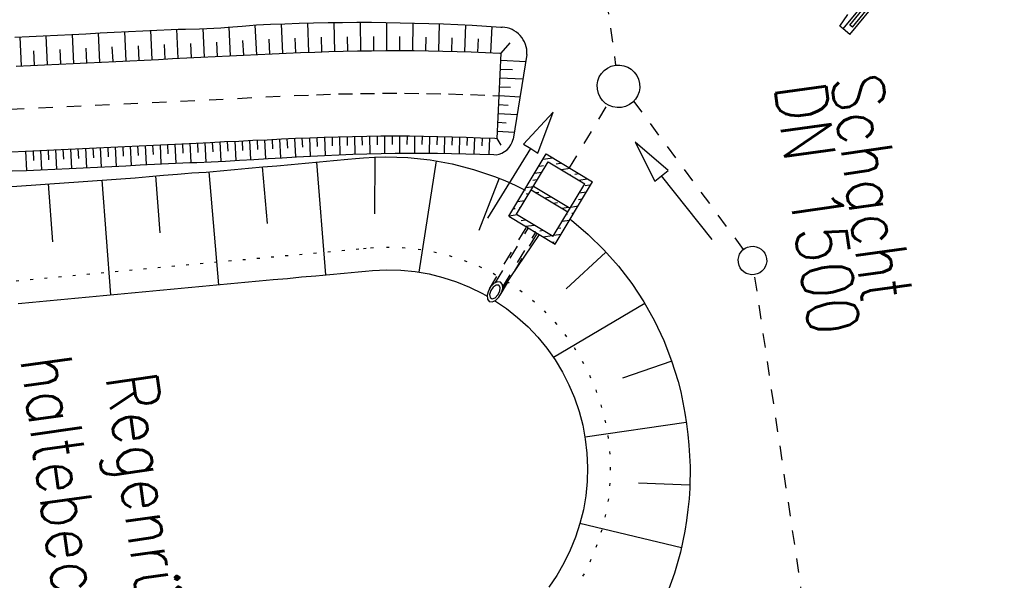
# Model space of a CAD drawing. Extents: x 446388 to 447135, y 445359 to 446567.
# Tile 7 of 39: x 446585 to 446620, y 445568 to 445588. Entities that reach past the tile are written whole.
import ezdxf

# ---------------------------------------------------------------- set-up
doc = ezdxf.new("R2010")
doc.units = 0
doc.header["$LTSCALE"] = 2
doc.header["$MEASUREMENT"] = 0
for name, pattern in [('ACAD_ISO03W100', [0.5, 0.25, -0.25]), ('ACAD_ISO10W100W', [0.5, 0.25, -0.25]), ('AUSGEZOGEN', [0]), ('PUNKTX2', [0.5, 0, -0.5]), ('STRICHLINIEX2', [0.5, 0.25, -0.25])]:
    doc.linetypes.add(name, pattern=pattern)
doc.layers.get('0').update_dxf_attribs({"linetype": 'AUSGEZOGEN'})
for name, color, linetype in [('Dränagesystem_neu', 15, 'CONTINUOUS'), ('FBR', 8, 'CONTINUOUS'), ('Ingenieurbauwerke', 15, 'CONTINUOUS'), ('RRB_41-203', 15, 'CONTINUOUS'), ('Sammelleitung', 15, 'CONTINUOUS'), ('Zufahrt_Nord_RRB_41-203', 15, 'CONTINUOUS')]:
    doc.layers.add(name, color=color, linetype=linetype)
doc.styles.add('ROMANS', font='romans.shx', dxfattribs={"width": 0.8})

# ---------------------------------------------------------------- blocks, each defined once
blk = doc.blocks.new('*X51')
at = {"color": 0, "linetype": 'ByBlock'}
for p, q in [((-717075, -726600), (-717075, -726450)), ((-717525, -726900), (-717525, -726765)), ((-717300, -726805), (-717300, -726488)), ((-716850, -726841), (-716850, -726584)), ((-716625, -726900), (-716625, -726766)), ((-717750, -727360), (-717750, -727043)), ((-717525, -727083), (-717525, -727050)), ((-716400, -727206), (-716400, -726949)), ((-716175, -727200), (-716175, -727131)), ((-717975, -727500), (-717975, -727350)), ((-716175, -727388), (-716175, -727350)), ((-715950, -727571), (-715950, -727313)), ((-715725, -727500), (-715725, -727496)), ((-718200, -727935), (-718200, -727598)), ((-715725, -727753), (-715725, -727650)), ((-715500, -727936), (-715500, -727678)), ((-717975, -728100), (-717975, -727950)), ((-717750, -728300), (-717750, -728043)), ((-715500, -728316), (-715500, -727999)), ((-715275, -728039), (-715275, -727950)), ((-717525, -728400), (-717525, -728250)), ((-717300, -728665), (-717300, -728407)), ((-715725, -728400), (-715725, -728276)), ((-717075, -728700), (-717075, -728590)), ((-716850, -729030), (-716850, -728772)), ((-716175, -729000), (-716175, -728850)), ((-715950, -728872), (-715950, -728554)), ((-715725, -728594), (-715725, -728550)), ((-716625, -729000), (-716625, -728955)), ((-716625, -729212), (-716625, -729150)), ((-716400, -729394), (-716400, -729109))]:
    blk.add_line(p, q, dxfattribs=at)
blk = doc.blocks.new('*X52')
at = {"color": 0, "linetype": 'ByBlock'}
for p, q in [((-716400, -727521), (-716400, -727283)), ((-716850, -728076), (-716850, -727838)), ((-716625, -727799), (-716625, -727650)), ((-717300, -728407), (-717300, -728393)), ((-717075, -728354), (-717075, -728250))]:
    blk.add_line(p, q, dxfattribs=at)

msp = doc.modelspace()

# ---------------------------------------------------------------- linework, layer by layer
at = {"layer": 'Dränagesystem_neu', "linetype": 'STRICHLINIEX2'}
for p, q in [((446610.845, 445580.069), (446606.992, 445585.281)), ((446614.701, 445555.854), (446611.231, 445579.183))]:
    msp.add_line(p, q, dxfattribs=at)
at = {"layer": 'Dränagesystem_neu', "linetype": 'Continuous'}
for p, q in [((446608.199, 445582.845), (446607.032, 445583.834)), ((446607.032, 445583.834), (446607.729, 445582.472)), ((446607.964, 445582.659), (446608.199, 445582.845)), ((446607.729, 445582.472), (446607.964, 445582.659)), ((446609.745, 445580.412), (446607.964, 445582.659))]:
    msp.add_line(p, q, dxfattribs=at)
msp.add_ellipse((446611.157, 445579.678), major_axis=(0.354, 0.354), ratio=1, start_param=4.066813, end_param=10.349998, dxfattribs=at)
at = {"layer": 'FBR'}
for points in [[(446586.887, 446089.829, 0.000001), (446588.957, 446075.27, 0.000001), (446590.43, 446064.906, 0.000008)], [(446614.873, 445892.351, 0.000003), (446616.861, 445878.272, 0.000004), (446618.356, 445867.684, 0.000022), (446620.706, 445851.047, 0.000045)]]:
    msp.add_lwpolyline(points, format="xyb", dxfattribs=at)
at = {"layer": 'Ingenieurbauwerke', "linetype": 'Continuous'}
for p, q in [((446614.576, 445587.952), (446617.406, 445591.411)), ((446614.348, 445587.815), (446616.997, 445591.054)), ((446614.581, 445587.625), (446617.534, 445591.236)), ((446614.669, 445587.876), (446617.429, 445591.25)), ((446614.669, 445587.876), (446614.576, 445587.952)), ((446614.581, 445587.625), (446614.348, 445587.815))]:
    msp.add_line(p, q, dxfattribs=at)
at = {"layer": 'Ingenieurbauwerke', "linetype": 'ACAD_ISO03W100'}
for p, q in [((446614.226, 445587.915), (446616.199, 445590.788)), ((446614.348, 445587.815), (446614.226, 445587.915))]:
    msp.add_line(p, q, dxfattribs=at)
at = {"layer": 'RRB_41-203', "linetype": 'STRICHLINIEX2'}
msp.add_line((446604.726, 445582.933), (446606.071, 445585.17), dxfattribs=at)
at = {"layer": 'RRB_41-203', "linetype": 'Continuous'}
for p, q in [((446604.152, 445584.891), (446603.111, 445583.77)), ((446603.622, 445583.456), (446604.152, 445584.891)), ((446603.111, 445583.77), (446603.367, 445583.613)), ((446601.865, 445581.171), (446603.367, 445583.613)), ((446602.598, 445581.237), (446603.912, 445583.423)), ((446603.367, 445583.613), (446603.622, 445583.456)), ((446603.912, 445583.423), (446605.54, 445582.444)), ((446594.45, 445583.012), (446594.948, 445583.057)), ((446594.948, 445583.057), (446595.446, 445583.101)), ((446595.446, 445583.101), (446595.944, 445583.146)), ((446595.84, 445583.137), (446596.151, 445579.178)), ((446595.944, 445583.146), (446596.442, 445583.191)), ((446596.442, 445583.191), (446596.94, 445583.235)), ((446596.94, 445583.235), (446597.214, 445583.261)), ((446597.214, 445583.261), (446597.489, 445583.284)), ((446597.489, 445583.284), (446597.88, 445583.307)), ((446597.88, 445583.307), (446598.271, 445583.318)), ((446597.887, 445583.308), (446597.882, 445581.322)), ((446598.271, 445583.318), (446599.054, 445583.295)), ((446599.054, 445583.295), (446599.832, 445583.212)), ((446600.049, 445583.178), (446599.439, 445579.269)), ((446599.832, 445583.212), (446600.602, 445583.073)), ((446600.602, 445583.073), (446601.359, 445582.879)), ((446602.872, 445581.306), (446603.98, 445583.148)), ((446603.98, 445583.148), (446605.266, 445582.375)), ((446590.464, 445582.674), (446590.962, 445582.716)), ((446590.962, 445582.716), (446591.211, 445582.739)), ((446591.211, 445582.739), (446591.46, 445582.759)), ((446591.46, 445582.759), (446591.71, 445582.774)), ((446591.71, 445582.774), (446591.96, 445582.789)), ((446591.96, 445582.789), (446592.209, 445582.81)), ((446592.054, 445582.796), (446592.394, 445578.828)), ((446592.209, 445582.81), (446592.458, 445582.833)), ((446592.458, 445582.833), (446592.956, 445582.878)), ((446592.956, 445582.878), (446593.454, 445582.923)), ((446593.454, 445582.923), (446593.952, 445582.967)), ((446593.933, 445582.966), (446594.11, 445580.985)), ((446593.952, 445582.967), (446594.45, 445583.012)), ((446601.359, 445582.879), (446602.1, 445582.63)), ((446585.976, 445582.338), (446586.475, 445582.373)), ((446586.417, 445582.369), (446586.562, 445580.334)), ((446586.475, 445582.373), (446586.974, 445582.408)), ((446586.974, 445582.408), (446587.473, 445582.444)), ((446587.473, 445582.444), (446587.971, 445582.479)), ((446587.971, 445582.479), (446588.47, 445582.514)), ((446588.299, 445582.502), (446588.601, 445578.475)), ((446588.47, 445582.514), (446588.969, 445582.549)), ((446588.969, 445582.549), (446589.468, 445582.589)), ((446589.468, 445582.589), (446589.966, 445582.632)), ((446589.966, 445582.632), (446590.464, 445582.674)), ((446590.18, 445582.65), (446590.337, 445580.65)), ((446602.259, 445582.569), (446601.54, 445580.738)), ((446602.1, 445582.63), (446602.463, 445582.487)), ((446602.463, 445582.487), (446602.82, 445582.328)), ((446604.158, 445580.533), (446605.266, 445582.375)), ((446604.224, 445580.255), (446605.54, 445582.444)), ((446584.978, 445582.268), (446585.477, 445582.303)), ((446585.477, 445582.303), (446585.976, 445582.338)), ((446602.82, 445582.328), (446603.168, 445582.153)), ((446603.388, 445582.163), (446604.673, 445581.39)), ((446603.465, 445582.291), (446604.751, 445581.518)), ((446602.598, 445581.237), (446604.226, 445580.258)), ((446602.872, 445581.306), (446604.158, 445580.533)), ((446604.748, 445581.126), (446604.795, 445581.092)), ((446604.795, 445581.092), (446605.386, 445580.593)), ((446603.668, 445580.594), (446602.382, 445578.707)), ((446605.386, 445580.593), (446605.939, 445580.053)), ((446606.01, 445579.977), (446604.615, 445578.686)), ((446605.939, 445580.053), (446606.451, 445579.477)), ((446596.81, 445579.239), (446597.308, 445579.285)), ((446597.308, 445579.285), (446597.557, 445579.309)), ((446597.557, 445579.309), (446597.806, 445579.331)), ((446597.806, 445579.331), (446598.305, 445579.353)), ((446598.305, 445579.353), (446598.805, 445579.34)), ((446598.805, 445579.34), (446599.302, 445579.29)), ((446599.302, 445579.29), (446599.795, 445579.206)), ((446606.451, 445579.477), (446606.919, 445578.866)), ((446592.827, 445578.868), (446593.325, 445578.914)), ((446593.325, 445578.914), (446593.823, 445578.961)), ((446593.823, 445578.961), (446594.321, 445579.007)), ((446594.321, 445579.007), (446594.818, 445579.053)), ((446594.818, 445579.053), (446595.316, 445579.1)), ((446595.316, 445579.1), (446595.814, 445579.146)), ((446595.814, 445579.146), (446596.312, 445579.193)), ((446596.312, 445579.193), (446596.81, 445579.239)), ((446599.795, 445579.206), (446600.28, 445579.086)), ((446600.28, 445579.086), (446600.756, 445578.932)), ((446600.756, 445578.932), (446601.219, 445578.745)), ((446602.209, 445578.932), (446602.087, 445578.878)), ((446602.311, 445578.917), (446602.209, 445578.932)), ((446602.373, 445578.834), (446602.311, 445578.917)), ((446589.342, 445578.544), (446589.84, 445578.59)), ((446589.84, 445578.59), (446590.338, 445578.636)), ((446590.338, 445578.636), (446590.836, 445578.683)), ((446590.836, 445578.683), (446591.334, 445578.729)), ((446591.334, 445578.729), (446591.831, 445578.775)), ((446591.831, 445578.775), (446592.329, 445578.822)), ((446592.329, 445578.822), (446592.827, 445578.868)), ((446601.219, 445578.745), (446601.668, 445578.525)), ((446601.879, 445578.615), (446601.834, 445578.458)), ((446601.97, 445578.765), (446601.879, 445578.615)), ((446601.961, 445578.623), (446601.92, 445578.487)), ((446602.049, 445578.745), (446601.961, 445578.623)), ((446602.087, 445578.878), (446601.97, 445578.765)), ((446602.155, 445578.815), (446602.049, 445578.745)), ((446602.247, 445578.809), (446602.155, 445578.815)), ((446602.216, 445578.47), (446602.283, 445578.605)), ((446602.294, 445578.731), (446602.247, 445578.809)), ((446602.283, 445578.605), (446602.294, 445578.731)), ((446602.337, 445578.544), (446602.382, 445578.701)), ((446602.382, 445578.701), (446602.373, 445578.834)), ((446606.919, 445578.866), (446607.341, 445578.226)), ((446585.359, 445578.173), (446585.857, 445578.219)), ((446585.857, 445578.219), (446586.355, 445578.265)), ((446586.355, 445578.265), (446586.853, 445578.312)), ((446586.853, 445578.312), (446587.351, 445578.358)), ((446587.351, 445578.358), (446587.849, 445578.404)), ((446587.849, 445578.404), (446588.346, 445578.451)), ((446588.346, 445578.451), (446588.844, 445578.497)), ((446588.844, 445578.497), (446589.342, 445578.544)), ((446601.668, 445578.525), (446601.837, 445578.427)), ((446601.834, 445578.458), (446601.844, 445578.325)), ((446601.844, 445578.325), (446601.905, 445578.242)), ((446601.905, 445578.242), (446602.007, 445578.226)), ((446601.92, 445578.487), (446601.939, 445578.38)), ((446601.939, 445578.38), (446602.012, 445578.337)), ((446602.007, 445578.226), (446602.129, 445578.28)), ((446602.012, 445578.337), (446602.115, 445578.37)), ((446602.1, 445578.273), (446602.513, 445577.992)), ((446602.115, 445578.37), (446602.216, 445578.47)), ((446602.129, 445578.28), (446602.247, 445578.394)), ((446602.247, 445578.394), (446602.337, 445578.544)), ((446607.341, 445578.226), (446607.716, 445577.558)), ((446602.513, 445577.992), (446602.905, 445577.681)), ((446607.373, 445578.173), (446604.167, 445576.267)), ((446602.905, 445577.681), (446603.274, 445577.344)), ((446607.716, 445577.558), (446608.042, 445576.867)), ((446603.274, 445577.344), (446603.617, 445576.98)), ((446603.617, 445576.98), (446603.934, 445576.594)), ((446608.042, 445576.867), (446608.317, 445576.157)), ((446603.934, 445576.594), (446604.222, 445576.185)), ((446604.222, 445576.185), (446604.481, 445575.758)), ((446608.323, 445576.141), (446606.595, 445575.54)), ((446608.317, 445576.157), (446608.542, 445575.43)), ((446604.481, 445575.758), (446604.708, 445575.312)), ((446604.708, 445575.312), (446604.903, 445574.852)), ((446608.542, 445575.43), (446608.636, 445575.063)), ((446604.903, 445574.852), (446605.065, 445574.379)), ((446608.636, 445575.063), (446608.717, 445574.692)), ((446608.717, 445574.692), (446608.784, 445574.319)), ((446605.065, 445574.379), (446605.193, 445573.896)), ((446608.784, 445574.319), (446608.84, 445573.944)), ((446605.193, 445573.896), (446605.285, 445573.405)), ((446608.833, 445573.987), (446605.275, 445573.466)), ((446608.84, 445573.944), (446608.887, 445573.569)), ((446605.285, 445573.405), (446605.343, 445572.908)), ((446608.887, 445573.569), (446608.926, 445573.193)), ((446608.926, 445573.193), (446608.968, 445572.437)), ((446605.343, 445572.908), (446605.364, 445572.409)), ((446605.364, 445572.409), (446605.35, 445571.909)), ((446608.968, 445572.437), (446608.957, 445571.679)), ((446605.35, 445571.909), (446605.301, 445571.411)), ((446608.961, 445571.783), (446607.156, 445571.858)), ((446608.957, 445571.679), (446608.93, 445571.301)), ((446605.301, 445571.411), (446605.216, 445570.919)), ((446608.93, 445571.301), (446608.892, 445570.924)), ((446605.216, 445570.919), (446605.096, 445570.433)), ((446608.892, 445570.924), (446608.845, 445570.547)), ((446605.096, 445570.433), (446604.942, 445569.958)), ((446608.665, 445569.584), (446605.098, 445570.442)), ((446608.845, 445570.547), (446608.786, 445570.171)), ((446604.942, 445569.958), (446604.754, 445569.495)), ((446608.786, 445570.171), (446608.628, 445569.426)), ((446604.754, 445569.495), (446604.534, 445569.046)), ((446608.628, 445569.426), (446608.417, 445568.692)), ((446604.534, 445569.046), (446604.282, 445568.614)), ((446604.282, 445568.614), (446604, 445568.201)), ((446608.417, 445568.692), (446608.155, 445567.973))]:
    msp.add_line(p, q, dxfattribs=at)
at = {"layer": 'RRB_41-203', "linetype": 'ACAD_ISO03W100'}
for p, q in [((446601.918, 445578.69), (446603.224, 445580.861)), ((446602.128, 445578.903), (446603.284, 445580.825)), ((446602.296, 445578.465), (446603.601, 445580.634)), ((446602.385, 445578.749), (446603.541, 445580.671))]:
    msp.add_line(p, q, dxfattribs=at)
at = {"layer": 'RRB_41-203', "linetype": 'PUNKTX2'}
for p, q in [((446595.242, 445579.896), (446595.74, 445579.943)), ((446595.74, 445579.943), (446596.238, 445579.989)), ((446596.238, 445579.989), (446596.736, 445580.035)), ((446596.736, 445580.035), (446597.234, 445580.082)), ((446597.234, 445580.082), (446597.487, 445580.106)), ((446597.487, 445580.106), (446597.742, 445580.128)), ((446597.742, 445580.128), (446598.298, 445580.153)), ((446598.298, 445580.153), (446598.855, 445580.138)), ((446598.855, 445580.138), (446599.409, 445580.083)), ((446599.409, 445580.083), (446599.958, 445579.989)), ((446599.958, 445579.989), (446600.499, 445579.856)), ((446591.757, 445579.572), (446592.255, 445579.618)), ((446592.255, 445579.618), (446592.753, 445579.665)), ((446592.753, 445579.665), (446593.251, 445579.711)), ((446593.251, 445579.711), (446593.749, 445579.757)), ((446593.749, 445579.757), (446594.246, 445579.804)), ((446594.246, 445579.804), (446594.744, 445579.85)), ((446594.744, 445579.85), (446595.242, 445579.896)), ((446600.499, 445579.856), (446601.029, 445579.684)), ((446601.029, 445579.684), (446601.546, 445579.475)), ((446588.272, 445579.247), (446588.77, 445579.294)), ((446588.77, 445579.294), (446589.268, 445579.34)), ((446589.268, 445579.34), (446589.766, 445579.386)), ((446589.766, 445579.386), (446590.264, 445579.433)), ((446590.264, 445579.433), (446590.762, 445579.479)), ((446590.762, 445579.479), (446591.259, 445579.526)), ((446591.259, 445579.526), (446591.757, 445579.572)), ((446601.546, 445579.475), (446602.046, 445579.23)), ((446585.285, 445578.969), (446585.783, 445579.016)), ((446585.783, 445579.016), (446586.281, 445579.062)), ((446586.281, 445579.062), (446586.779, 445579.108)), ((446586.779, 445579.108), (446587.277, 445579.155)), ((446587.277, 445579.155), (446587.774, 445579.201)), ((446587.774, 445579.201), (446588.272, 445579.247)), ((446602.046, 445579.23), (446602.527, 445578.95)), ((446602.527, 445578.95), (446602.987, 445578.636)), ((446602.987, 445578.636), (446603.424, 445578.29)), ((446603.424, 445578.29), (446603.835, 445577.914)), ((446603.835, 445577.914), (446604.218, 445577.509)), ((446604.218, 445577.509), (446604.571, 445577.078)), ((446604.571, 445577.078), (446604.892, 445576.623)), ((446604.892, 445576.623), (446605.18, 445576.147)), ((446605.18, 445576.147), (446605.433, 445575.651)), ((446605.433, 445575.651), (446605.651, 445575.138)), ((446605.651, 445575.138), (446605.831, 445574.611)), ((446605.831, 445574.611), (446605.973, 445574.072)), ((446605.973, 445574.072), (446606.076, 445573.525)), ((446606.076, 445573.525), (446606.14, 445572.971)), ((446606.14, 445572.971), (446606.164, 445572.415)), ((446606.164, 445572.415), (446606.149, 445571.858)), ((446606.149, 445571.858), (446606.094, 445571.304)), ((446606.094, 445571.304), (446605.999, 445570.755)), ((446605.999, 445570.755), (446605.865, 445570.214)), ((446605.865, 445570.214), (446605.694, 445569.684)), ((446605.694, 445569.684), (446605.484, 445569.168)), ((446605.484, 445569.168), (446605.239, 445568.668)), ((446605.239, 445568.668), (446604.958, 445568.187))]:
    msp.add_line(p, q, dxfattribs=at)
at = {"layer": 'Sammelleitung', "linetype": 'STRICHLINIEX2'}
msp.add_line((446605.215, 445594.779), (446606.348, 445586.543), dxfattribs=at)
at = {"layer": 'Sammelleitung', "linetype": 'Continuous'}
msp.add_ellipse((446606.45, 445585.8), major_axis=(0.53, 0.53), ratio=1, start_param=4.066813, end_param=10.349998, dxfattribs=at)
at = {"layer": 'Zufahrt_Nord_RRB_41-203', "linetype": 'Continuous'}
for p, q in [((446592.733, 445587.881), (446593.232, 445587.92)), ((446593.232, 445587.92), (446593.481, 445587.94)), ((446593.481, 445587.94), (446593.731, 445587.958)), ((446593.741, 445586.913), (446593.691, 445587.955)), ((446593.731, 445587.958), (446594.23, 445587.983)), ((446594.23, 445587.983), (446594.73, 445588.001)), ((446594.659, 445586.956), (446594.61, 445587.997)), ((446594.73, 445588.001), (446595.234, 445588.018)), ((446595.234, 445588.018), (446595.74, 445588.032)), ((446595.574, 445586.997), (446595.532, 445588.026)), ((446595.74, 445588.032), (446596.247, 445588.043)), ((446596.247, 445588.043), (446596.753, 445588.049)), ((446596.486, 445587.027), (446596.458, 445588.046)), ((446596.753, 445588.049), (446597.26, 445588.051)), ((446597.26, 445588.051), (446597.767, 445588.05)), ((446597.398, 445587.047), (446597.384, 445588.051)), ((446597.767, 445588.05), (446598.273, 445588.045)), ((446598.273, 445588.045), (446598.78, 445588.037)), ((446598.31, 445587.057), (446598.31, 445588.044)), ((446598.78, 445588.037), (446599.286, 445588.025)), ((446599.226, 445587.055), (446599.233, 445588.026)), ((446599.286, 445588.025), (446599.792, 445588.01)), ((446599.792, 445588.01), (446600.298, 445587.991)), ((446600.14, 445587.042), (446600.157, 445587.997)), ((446600.298, 445587.991), (446600.804, 445587.969)), ((446600.804, 445587.969), (446601.31, 445587.944)), ((446601.053, 445587.018), (446601.082, 445587.956)), ((446601.31, 445587.944), (446601.815, 445587.915)), ((446601.815, 445587.915), (446602.32, 445587.882)), ((446601.964, 445586.983), (446602.007, 445587.902)), ((446585.741, 445587.549), (446586.241, 445587.574)), ((446586.241, 445587.574), (446586.74, 445587.599)), ((446586.395, 445586.565), (446586.347, 445587.579)), ((446586.74, 445587.599), (446587.239, 445587.624)), ((446587.239, 445587.624), (446587.739, 445587.649)), ((446587.313, 445586.608), (446587.265, 445587.626)), ((446587.739, 445587.649), (446588.238, 445587.675)), ((446588.232, 445586.652), (446588.183, 445587.672)), ((446588.238, 445587.675), (446588.737, 445587.7)), ((446588.737, 445587.7), (446589.237, 445587.725)), ((446589.15, 445586.695), (446589.101, 445587.718)), ((446589.237, 445587.725), (446589.736, 445587.75)), ((446589.736, 445587.75), (446590.236, 445587.775)), ((446590.068, 445586.739), (446590.019, 445587.764)), ((446590.236, 445587.775), (446590.735, 445587.798)), ((446590.735, 445587.798), (446590.985, 445587.806)), ((446590.986, 445586.782), (446590.937, 445587.805)), ((446590.985, 445587.806), (446591.235, 445587.812)), ((446591.235, 445587.812), (446591.735, 445587.826)), ((446591.735, 445587.826), (446591.985, 445587.833)), ((446591.905, 445586.826), (446591.857, 445587.829)), ((446591.985, 445587.833), (446592.235, 445587.843)), ((446592.235, 445587.843), (446592.484, 445587.86)), ((446592.484, 445587.86), (446592.733, 445587.881)), ((446592.823, 445586.869), (446592.774, 445587.884)), ((446602.32, 445587.882), (446602.365, 445587.879)), ((446585.242, 445587.524), (446585.741, 445587.549)), ((446585.477, 445586.521), (446585.428, 445587.533)), ((446589.609, 445586.717), (446589.584, 445587.229)), ((446590.527, 445586.76), (446590.503, 445587.274)), ((446591.445, 445586.804), (446591.421, 445587.31)), ((446592.364, 445586.847), (446592.34, 445587.348)), ((446593.282, 445586.891), (446593.257, 445587.405)), ((446594.2, 445586.934), (446594.175, 445587.457)), ((446595.117, 445586.978), (446595.094, 445587.495)), ((446596.03, 445587.013), (446596.012, 445587.526)), ((446596.942, 445587.039), (446596.932, 445587.544)), ((446597.854, 445587.053), (446597.851, 445587.551)), ((446598.768, 445587.057), (446598.77, 445587.547)), ((446599.684, 445587.049), (446599.689, 445587.531)), ((446600.596, 445587.031), (446600.608, 445587.504)), ((446601.509, 445587.002), (446601.527, 445587.466)), ((446602.325, 445586.971), (446602.639, 445587.327)), ((446585.936, 445586.543), (446585.912, 445587.05)), ((446586.854, 445586.587), (446586.83, 445587.095)), ((446587.772, 445586.63), (446587.748, 445587.139)), ((446588.691, 445586.674), (446588.666, 445587.184)), ((446592.282, 445586.844), (446592.781, 445586.867)), ((446592.781, 445586.867), (446593.281, 445586.891)), ((446593.281, 445586.891), (446593.78, 445586.914)), ((446593.78, 445586.914), (446594.28, 445586.938)), ((446594.28, 445586.938), (446594.779, 445586.962)), ((446594.779, 445586.962), (446595.279, 445586.985)), ((446595.279, 445586.985), (446595.778, 445587.005)), ((446595.778, 445587.005), (446596.278, 445587.022)), ((446596.278, 445587.022), (446596.778, 445587.035)), ((446596.778, 445587.035), (446597.278, 445587.046)), ((446597.278, 445587.046), (446597.777, 445587.053)), ((446597.777, 445587.053), (446598.277, 445587.057)), ((446598.277, 445587.057), (446598.777, 445587.057)), ((446598.777, 445587.057), (446599.277, 445587.054)), ((446599.277, 445587.054), (446599.777, 445587.048)), ((446599.777, 445587.048), (446600.277, 445587.039)), ((446600.277, 445587.039), (446600.777, 445587.026)), ((446600.777, 445587.026), (446601.277, 445587.011)), ((446601.277, 445587.011), (446601.777, 445586.992)), ((446601.777, 445586.992), (446602.276, 445586.969)), ((446602.321, 445586.967), (446602.175, 445583.971)), ((446602.276, 445586.969), (446602.321, 445586.967)), ((446603.233, 445586.923), (446602.749, 445583.943)), ((446585.29, 445586.513), (446585.789, 445586.536)), ((446585.789, 445586.536), (446586.289, 445586.56)), ((446586.289, 445586.56), (446586.788, 445586.583)), ((446586.788, 445586.583), (446587.287, 445586.607)), ((446587.287, 445586.607), (446587.787, 445586.631)), ((446587.787, 445586.631), (446588.286, 445586.654)), ((446588.286, 445586.654), (446588.786, 445586.678)), ((446588.786, 445586.678), (446589.285, 445586.702)), ((446589.285, 445586.702), (446589.785, 445586.725)), ((446589.785, 445586.725), (446590.284, 445586.749)), ((446590.284, 445586.749), (446590.784, 445586.773)), ((446590.784, 445586.773), (446591.283, 445586.796)), ((446591.283, 445586.796), (446591.782, 445586.82)), ((446591.782, 445586.82), (446592.282, 445586.844)), ((446602.313, 445586.721), (446603.193, 445586.678)), ((446602.298, 445586.409), (446602.723, 445586.388)), ((446602.283, 445586.097), (446603.092, 445586.058)), ((446602.268, 445585.785), (446602.652, 445585.766)), ((446602.237, 445585.161), (446602.58, 445585.144)), ((446602.253, 445585.473), (446602.992, 445585.437)), ((446602.222, 445584.848), (446602.891, 445584.816)), ((446602.207, 445584.536), (446602.507, 445584.522)), ((446602.192, 445584.224), (446602.79, 445584.195)), ((446590.111, 445583.737), (446590.61, 445583.761)), ((446590.344, 445583.748), (446590.377, 445583.076)), ((446590.606, 445583.761), (446590.623, 445583.425)), ((446590.61, 445583.761), (446591.11, 445583.785)), ((446590.869, 445583.773), (446590.901, 445583.105)), ((446591.11, 445583.785), (446591.609, 445583.808)), ((446591.131, 445583.786), (446591.147, 445583.452)), ((446591.393, 445583.798), (446591.426, 445583.125)), ((446591.609, 445583.808), (446592.109, 445583.832)), ((446591.656, 445583.811), (446591.672, 445583.471)), ((446591.918, 445583.823), (446591.952, 445583.139)), ((446592.109, 445583.832), (446592.608, 445583.856)), ((446592.18, 445583.835), (446592.197, 445583.493)), ((446592.443, 445583.848), (446592.476, 445583.166)), ((446592.608, 445583.856), (446593.107, 445583.879)), ((446592.705, 445583.86), (446592.722, 445583.521)), ((446592.967, 445583.873), (446593.001, 445583.197)), ((446593.107, 445583.879), (446593.607, 445583.903)), ((446593.23, 445583.885), (446593.246, 445583.549)), ((446593.492, 445583.897), (446593.525, 445583.228)), ((446593.607, 445583.903), (446594.106, 445583.926)), ((446593.755, 445583.91), (446593.771, 445583.576)), ((446594.017, 445583.922), (446594.049, 445583.258)), ((446594.106, 445583.926), (446594.606, 445583.95)), ((446594.279, 445583.935), (446594.295, 445583.604)), ((446594.542, 445583.947), (446594.574, 445583.289)), ((446594.606, 445583.95), (446595.105, 445583.974)), ((446594.804, 445583.96), (446594.82, 445583.632)), ((446595.066, 445583.972), (446595.098, 445583.32)), ((446595.105, 445583.974), (446595.605, 445583.996)), ((446595.33, 445583.984), (446595.345, 445583.659)), ((446595.593, 445583.995), (446595.621, 445583.349)), ((446595.605, 445583.996), (446596.104, 445584.015)), ((446595.858, 445584.006), (446595.869, 445583.684)), ((446596.104, 445584.015), (446596.604, 445584.03)), ((446596.121, 445584.015), (446596.142, 445583.375)), ((446596.386, 445584.023), (446596.394, 445583.705)), ((446596.604, 445584.03), (446597.104, 445584.042)), ((446596.649, 445584.031), (446596.664, 445583.397)), ((446596.913, 445584.037), (446596.919, 445583.722)), ((446597.104, 445584.042), (446597.604, 445584.05)), ((446597.175, 445584.043), (446597.188, 445583.415)), ((446597.439, 445584.048), (446597.444, 445583.735)), ((446597.604, 445584.05), (446598.104, 445584.056)), ((446597.703, 445584.051), (446597.711, 445583.43)), ((446597.967, 445584.054), (446597.97, 445583.745)), ((446598.104, 445584.056), (446598.604, 445584.057)), ((446598.231, 445584.056), (446598.234, 445583.442)), ((446598.495, 445584.057), (446598.495, 445583.752)), ((446598.604, 445584.057), (446599.104, 445584.056)), ((446598.757, 445584.057), (446598.758, 445583.45)), ((446599.021, 445584.056), (446599.02, 445583.754)), ((446599.104, 445584.056), (446599.604, 445584.05)), ((446599.285, 445584.054), (446599.281, 445583.455)), ((446599.549, 445584.051), (446599.546, 445583.753)), ((446599.604, 445584.05), (446600.104, 445584.042)), ((446599.813, 445584.047), (446599.804, 445583.455)), ((446600.076, 445584.042), (446600.071, 445583.748)), ((446600.104, 445584.042), (446600.604, 445584.03)), ((446600.34, 445584.036), (446600.327, 445583.45)), ((446600.604, 445584.03), (446600.596, 445583.737)), ((446600.604, 445584.03), (446601.103, 445584.015)), ((446600.868, 445584.022), (446600.849, 445583.439)), ((446601.103, 445584.015), (446601.603, 445583.996)), ((446601.132, 445584.014), (446601.121, 445583.723)), ((446601.395, 445584.004), (446601.372, 445583.425)), ((446601.603, 445583.996), (446602.103, 445583.974)), ((446601.659, 445583.994), (446601.646, 445583.705)), ((446601.923, 445583.982), (446601.894, 445583.407)), ((446602.103, 445583.974), (446602.175, 445583.971)), ((446602.175, 445583.971), (446602.314, 445583.735)), ((446585.116, 445583.501), (446585.616, 445583.525)), ((446585.616, 445583.525), (446586.115, 445583.548)), ((446585.621, 445583.525), (446585.655, 445582.847)), ((446585.884, 445583.537), (446585.9, 445583.198)), ((446586.115, 445583.548), (446586.615, 445583.572)), ((446586.146, 445583.55), (446586.179, 445582.87)), ((446586.409, 445583.562), (446586.425, 445583.222)), ((446586.615, 445583.572), (446587.114, 445583.596)), ((446586.671, 445583.575), (446586.704, 445582.892)), ((446586.933, 445583.587), (446586.95, 445583.245)), ((446587.114, 445583.596), (446587.614, 445583.619)), ((446587.196, 445583.599), (446587.229, 445582.915)), ((446587.458, 445583.612), (446587.475, 445583.269)), ((446587.614, 445583.619), (446588.113, 445583.643)), ((446587.72, 445583.624), (446587.754, 445582.938)), ((446587.983, 445583.637), (446588, 445583.293)), ((446588.113, 445583.643), (446588.612, 445583.666)), ((446588.245, 445583.649), (446588.279, 445582.96)), ((446588.507, 445583.662), (446588.524, 445583.317)), ((446588.612, 445583.666), (446589.112, 445583.69)), ((446588.77, 445583.674), (446588.803, 445582.988)), ((446589.032, 445583.686), (446589.049, 445583.346)), ((446589.112, 445583.69), (446589.611, 445583.714)), ((446589.294, 445583.699), (446589.328, 445583.02)), ((446589.557, 445583.711), (446589.573, 445583.372)), ((446589.611, 445583.714), (446590.111, 445583.737)), ((446589.819, 445583.724), (446589.852, 445583.048)), ((446590.082, 445583.736), (446590.098, 445583.399)), ((446596.621, 445583.395), (446597.117, 445583.413)), ((446597.117, 445583.413), (446597.612, 445583.428)), ((446597.612, 445583.428), (446598.108, 445583.44)), ((446598.108, 445583.44), (446598.604, 445583.448)), ((446598.604, 445583.448), (446599.1, 445583.454)), ((446599.1, 445583.454), (446599.596, 445583.456)), ((446599.596, 445583.456), (446600.092, 445583.453)), ((446600.092, 445583.453), (446600.588, 445583.445)), ((446600.588, 445583.445), (446601.084, 445583.433)), ((446601.084, 445583.433), (446601.579, 445583.418)), ((446601.579, 445583.418), (446602.075, 445583.4)), ((446589.643, 445583.036), (446590.143, 445583.063)), ((446590.143, 445583.063), (446590.642, 445583.09)), ((446590.642, 445583.09), (446590.892, 445583.105)), ((446590.892, 445583.105), (446591.141, 445583.117)), ((446591.141, 445583.117), (446591.391, 445583.124)), ((446591.391, 445583.124), (446591.641, 445583.129)), ((446591.641, 445583.129), (446592.141, 445583.147)), ((446592.141, 445583.147), (446592.391, 445583.16)), ((446592.391, 445583.16), (446592.64, 445583.176)), ((446592.64, 445583.176), (446593.139, 445583.205)), ((446593.139, 445583.205), (446593.638, 445583.234)), ((446593.638, 445583.234), (446594.138, 445583.263)), ((446594.138, 445583.263), (446594.637, 445583.293)), ((446594.637, 445583.293), (446595.136, 445583.322)), ((446595.136, 445583.322), (446595.631, 445583.349)), ((446595.631, 445583.349), (446596.126, 445583.374)), ((446596.126, 445583.374), (446596.621, 445583.395)), ((446602.075, 445583.4), (446602.148, 445583.397)), ((446585.148, 445582.825), (446585.648, 445582.847)), ((446585.648, 445582.847), (446586.147, 445582.868)), ((446586.147, 445582.868), (446586.647, 445582.89)), ((446586.647, 445582.89), (446587.146, 445582.911)), ((446587.146, 445582.911), (446587.646, 445582.933)), ((446587.646, 445582.933), (446588.146, 445582.955)), ((446588.146, 445582.955), (446588.645, 445582.978)), ((446588.645, 445582.978), (446588.895, 445582.994)), ((446588.895, 445582.994), (446589.144, 445583.01)), ((446589.144, 445583.01), (446589.643, 445583.036))]:
    msp.add_line(p, q, dxfattribs=at)
at = {"layer": 'Zufahrt_Nord_RRB_41-203', "linetype": 'ACAD_ISO10W100W'}
for p, q in [((446595.061, 445585.473), (446595.835, 445585.506)), ((446595.835, 445585.506), (446596.609, 445585.531)), ((446596.609, 445585.531), (446597.384, 445585.547)), ((446597.384, 445585.547), (446598.158, 445585.556)), ((446598.158, 445585.556), (446598.933, 445585.557)), ((446598.933, 445585.557), (446599.708, 445585.549)), ((446599.708, 445585.549), (446600.482, 445585.534)), ((446600.482, 445585.534), (446601.256, 445585.51)), ((446601.256, 445585.51), (446602.03, 445585.479)), ((446602.03, 445585.479), (446602.248, 445585.469)), ((446566.094, 445584.102), (446595.061, 445585.473))]:
    msp.add_line(p, q, dxfattribs=at)
at = {"layer": 'Zufahrt_Nord_RRB_41-203', "linetype": 'Continuous'}
for centre, major_axis, start_param, end_param in [((446602.325, 445586.971), (0.643, 0.643), 5.444701, 7.024582), ((446602.068, 445584.088), (0.492, 0.492), 4.041093, 5.286984)]:
    msp.add_ellipse(centre, major_axis=major_axis, ratio=1, start_param=start_param, end_param=end_param, dxfattribs=at)

# ---------------------------------------------------------------- block references
at = {"layer": 'RRB_41-203', "linetype": 'Continuous', "xscale": 0.0009999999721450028, "yscale": 0.00100000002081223, "zscale": 0.0009999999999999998, "rotation": 278.0111927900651}
for name in ['*X51', '*X52']:
    msp.add_blockref(name, (447424.727, 444973.499), dxfattribs=at)

# ---------------------------------------------------------------- texts
at = {"layer": 'RRB_41-203', "linetype": 'Continuous', "style": 'ROMANS', "oblique": 360, "width": 0.8337}
for s, p in [('haltebecken', (446585.431, 445576.234)), (' Regenrück-', (446588.282, 445576.635))]:
    msp.add_text(s, height=1.8, rotation=278.0112, dxfattribs=at).set_placement(p)
at = {"layer": 'Sammelleitung', "linetype": 'Continuous', "style": 'ROMANS', "oblique": 360, "width": 0.8337}
for s, p in [('DN 1500', (446611.927, 445585.815)), ('Schacht', (446613.907, 445586.094))]:
    msp.add_text(s, height=1.8, rotation=278.0112, dxfattribs=at).set_placement(p)

doc.saveas('drawing.dxf')
